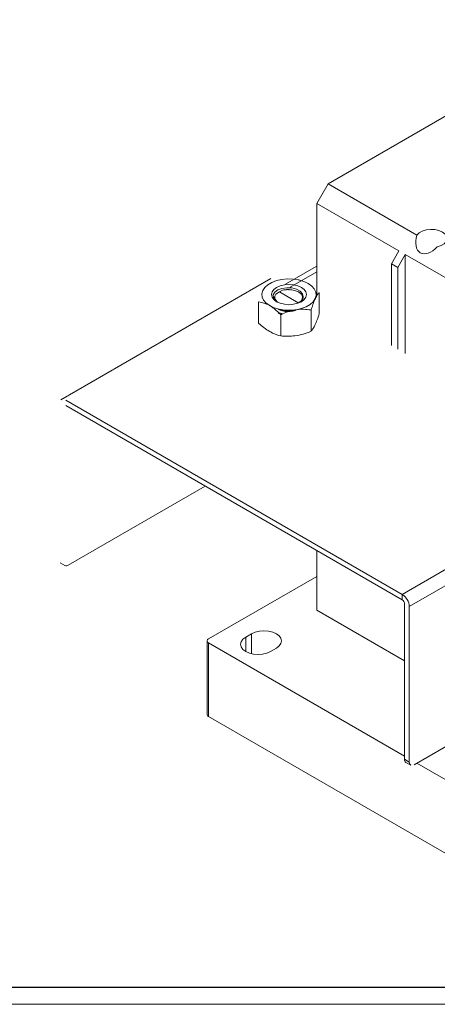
# Model space of a CAD drawing. Header units: millimetres. Extents: x 0 to 841, y 0 to 594.
# Tile 4 of 6: x 485 to 610, y 0 to 295. Entities that reach past the tile are written whole.
import ezdxf

# ---------------------------------------------------------------- set-up
doc = ezdxf.new("R2010")
doc.units = ezdxf.units.MM
doc.layers.add('FORMATO', color=7, linetype='Continuous')

msp = doc.modelspace()

# ---------------------------------------------------------------- linework, layer by layer
at = {"color": 7, "linetype": 'Continuous', "lineweight": 15}
for p, q in [((662.12, 294.91), (576.98, 245.76)), ((573.59, 239.88), (576.98, 245.76)), ((576.98, 245.76), (603.58, 230.41)), ((598.21, 225.66), (573.59, 239.88)), ((573.59, 239.88), (573.59, 212.21)), ((595.95, 221.75), (598.21, 225.66)), ((600.1, 224.58), (597.83, 220.66)), ((632.14, 206.08), (600.1, 224.58)), ((600.1, 194.92), (600.1, 224.58)), ((597.83, 220.66), (595.95, 221.75)), ((595.95, 197.32), (595.95, 221.75)), ((564.2, 215.65), (573.39, 220.95)), ((565.61, 214.83), (573.59, 219.43)), ((573.39, 220.95), (573.59, 220.84)), ((597.83, 196.23), (597.83, 220.66)), ((559.87, 217.43), (496.93, 181.1)), ((568.3, 216.94), (568.01, 217)), ((561.09, 212.32), (561.37, 212.72)), ((561.37, 212.72), (562.47, 213.38)), ((562.47, 213.38), (563.32, 213.85)), ((568.06, 210.15), (562.47, 213.38)), ((563.75, 213.97), (563.32, 213.85)), ((563.79, 213.95), (563.32, 213.85)), ((574.35, 213.21), (574.35, 206.83)), ((556.17, 210.39), (556.17, 204.02)), ((569.05, 210.73), (568.06, 210.15)), ((568.06, 210.15), (568.06, 210.02)), ((568.58, 210.3), (568.79, 210.46)), ((569.02, 210.68), (568.77, 210.36)), ((568.79, 210.46), (569.22, 210.98)), ((562.66, 206.8), (562.49, 206.87)), ((562.83, 206.55), (562.83, 200.18)), ((571.92, 207.96), (571.92, 201.59)), ((498.43, 180.95), (599.2, 122.78)), ((498.43, 179.32), (599.2, 121.15)), ((599.2, 122.78), (662.13, 159.11)), ((540.16, 155.23), (499.14, 131.55)), ((601.32, 119.11), (664.25, 155.44)), ((573.59, 135.93), (573.59, 118.1)), ((496.73, 132.27), (498.14, 131.45)), ((573.59, 128.18), (541.16, 109.46)), ((599.2, 121.15), (599.2, 122.78)), ((573.59, 118.1), (599.9, 102.9)), ((599.9, 119.92), (599.9, 73.38)), ((601.32, 119.11), (601.32, 72.56)), ((602.73, 71.75), (676.98, 114.61)), ((552.3, 109.97), (554.07, 110.99)), ((552.3, 109.97), (552.3, 105.69)), ((554.07, 110.99), (554.07, 105.01)), ((540.73, 108.85), (540.73, 86.8)), ((541.16, 108.24), (599.9, 74.33)), ((541.16, 108.24), (541.16, 86.19)), ((561.49, 106.71), (559.73, 105.69)), ((541.16, 86.19), (641.57, 28.23)), ((599.9, 73.38), (601.32, 72.56)), ((600.32, 72.46), (601.73, 71.65)), ((603.55, 72.22), (641.57, 50.27))]:
    msp.add_line(p, q, dxfattribs=at)
at = {"color": 7, "linetype": 'Continuous', "lineweight": 15, "flags": 128}
for points in [[(609.71, 226.87), (610.84, 227.25), (611.75, 227.8), (612.36, 228.48), (612.63, 229.22), (612.52, 229.98), (612.05, 230.69), (611.26, 231.3), (610.2, 231.76), (608.97, 232.03), (607.66, 232.09), (606.37, 231.94), (605.2, 231.59), (604.24, 231.06), (603.58, 230.41)], [(571.02, 215.9), (572.09, 215.14), (572.86, 214.27), (573.3, 213.32), (573.39, 212.34), (573.12, 211.37), (572.51, 210.45), (571.59, 209.63), (570.38, 208.93), (568.96, 208.4), (567.37, 208.05), (565.69, 207.89), (563.99, 207.94), (562.35, 208.2), (560.83, 208.64), (559.51, 209.26), (558.44, 210.03), (557.67, 210.9), (557.23, 211.85), (557.14, 212.83), (557.41, 213.8), (558.01, 214.72), (558.94, 215.54), (560.14, 216.23), (561.57, 216.77), (563.16, 217.12), (564.84, 217.27), (566.54, 217.22), (568.18, 216.97), (569.69, 216.52), (571.02, 215.9)], [(568.98, 214.73), (569.81, 214.1), (570.33, 213.37), (570.51, 212.58), (570.33, 211.8), (569.81, 211.07), (568.98, 210.44), (567.89, 209.96), (566.62, 209.66), (565.26, 209.55), (563.9, 209.66), (562.64, 209.96), (561.55, 210.44), (560.72, 211.07), (560.19, 211.8), (560.01, 212.58), (560.19, 213.37), (560.72, 214.1), (561.55, 214.73), (562.64, 215.21), (563.9, 215.51), (565.26, 215.61), (566.62, 215.51), (567.89, 215.21), (568.98, 214.73)], [(569.46, 211.63), (569.54, 211.96), (569.28, 212.81), (568.57, 213.58), (567.47, 214.18), (566.09, 214.55), (564.6, 214.63), (563.14, 214.43), (561.88, 213.96), (560.98, 213.28), (560.53, 212.45), (560.6, 211.57), (561.19, 210.75), (561.81, 210.31), (562.03, 210.18), (562.03, 210.18)], [(559.73, 105.69), (558.64, 105.2), (557.37, 104.9), (556.01, 104.8), (554.66, 104.9), (553.39, 105.2), (552.3, 105.69), (551.47, 106.31), (550.94, 107.04), (550.76, 107.83), (550.94, 108.61), (551.47, 109.34), (552.3, 109.97)], [(554.07, 110.99), (555.16, 111.47), (556.42, 111.78), (557.78, 111.88), (559.14, 111.78), (560.41, 111.47), (561.49, 110.99), (562.33, 110.37), (562.85, 109.63), (563.03, 108.85), (562.85, 108.07), (562.33, 107.33), (561.49, 106.71)]]:
    msp.add_lwpolyline(points, dxfattribs=at)
at = {"color": 7, "linetype": 'Continuous', "lineweight": 15}
for centre, radius, start, end in [((498.56, 132.37), 1.01, 245.6925, 305.6182), ((596.71, 118.9), 4.61, 2.6055, 57.3946), ((598.37, 119.85), 1.54, 2.6054, 57.3945), ((541.4, 108.85), 0.655, 110.7835, 249.216), ((541.48, 86.88), 0.754, 185.6952, 245.6246), ((600.86, 73.26), 0.964, 172.9284, 235.7593), ((602.25, 72.43), 0.937, 171.9272, 236.7605)]:
    msp.add_arc(centre, radius, start, end, dxfattribs=at)
for centre, major_axis, ratio, start_param, end_param in [((607.93, 230.87), (3.32, 5.76), 0.577335, 1.969621, 4.313646), ((565.25, 211.76), (4.23, 0.03), 0.582304, 2.727177, 3.764964), ((565.28, 211.78), (4.23, -0.03), 0.572227, 5.877496, 6.293574)]:
    msp.add_ellipse(centre, major_axis=major_axis, ratio=ratio, start_param=start_param, end_param=end_param, dxfattribs=at)
for points, knots in [([(563.75, 213.97), (564.11, 214.03), (564.67, 214.11), (565.27, 214.04), (565.48, 214.02)], [0, 0, 0, 0, 0.633941, 1, 1, 1, 1]), ([(563.79, 213.95), (564.28, 214.03), (564.8, 214.11), (565.32, 214.02), (565.34, 214.02)], [0, 0, 0, 0, 0.946999, 1, 1, 1, 1]), ([(569, 212.68), (568.79, 212.86), (568.34, 213.27), (567.24, 213.78), (565.77, 214.08), (564.56, 214.06), (563.92, 213.96), (563.79, 213.95)], [0, 0, 0, 0, 0.184273, 0.418429, 0.676862, 0.934578, 1, 1, 1, 1]), ([(568.78, 212.95), (568.8, 212.94), (569.13, 212.76), (569.3, 212.51), (569.46, 212.27)], [0, 0, 0, 0, 0.077841, 1, 1, 1, 1]), ([(569.51, 211.77), (569.48, 211.87), (569.4, 212.19), (569.16, 212.48), (569, 212.68)], [0, 0, 0, 0, 0.329236, 1, 1, 1, 1]), ([(569, 212.68), (569, 212.66), (569.22, 212.34), (569.45, 211.78), (569.22, 211.25), (569.14, 211.05)], [0, 0, 0, 0, 0.026036, 0.624364, 1, 1, 1, 1]), ([(571.92, 207.96), (572.1, 208.54), (572.46, 209.71), (573.03, 211.18), (573.61, 212.31), (574.05, 212.9), (574.29, 213.15), (574.35, 213.21)], [0, 0, 0, 0, 0.226917, 0.459249, 0.686874, 0.922616, 1, 1, 1, 1]), ([(556.17, 210.39), (556.45, 210.35), (557.21, 210.22), (558.52, 209.8), (560.04, 208.97), (561.49, 207.86), (562.38, 206.99), (562.83, 206.55)], [0, 0, 0, 0, 0.130567, 0.355236, 0.58726, 0.791346, 1, 1, 1, 1]), ([(560.8, 211.88), (560.75, 211.76), (560.68, 211.6), (560.71, 211.44), (560.72, 211.4)], [0, 0, 0, 0, 0.742898, 1, 1, 1, 1]), ([(561.2, 211.23), (561.24, 211.05), (561.3, 210.69), (561.72, 210.43), (561.93, 210.29)], [0, 0, 0, 0, 0.503386, 1, 1, 1, 1]), ([(569.38, 211.16), (569.43, 211.27), (569.52, 211.47), (569.51, 211.68), (569.51, 211.77)], [0, 0, 0, 0, 0.556688, 1, 1, 1, 1]), ([(566, 207.76), (565.63, 207.72), (564.88, 207.66), (563.76, 207.75), (562.74, 207.96), (562.2, 208.2), (561.96, 208.31)], [0, 0, 0, 0, 0.252404, 0.514484, 0.776561, 1, 1, 1, 1]), ([(567.33, 207.93), (567.17, 207.87), (566.53, 207.64), (565.25, 207.44), (563.69, 207.55), (562.56, 207.86), (562.19, 208.18), (562.1, 208.25)], [0, 0, 0, 0, 0.098303, 0.369816, 0.641329, 0.912841, 1, 1, 1, 1]), ([(562.97, 206.61), (562.76, 206.67), (562.39, 206.76), (562.19, 206.95), (562.1, 207.03)], [0, 0, 0, 0, 0.581444, 1, 1, 1, 1]), ([(563.44, 206.81), (563.2, 206.85), (562.71, 206.94), (562.32, 207.12), (562.13, 207.21)], [0, 0, 0, 0, 0.510732, 1, 1, 1, 1]), ([(562.83, 206.55), (563.5, 206.85), (564.85, 207.45), (566.98, 208.02), (569.14, 208.24), (570.78, 208.13), (571.69, 207.99), (571.92, 207.96)], [0, 0, 0, 0, 0.2269178, 0.4592488, 0.6868744, 0.9226161, 1, 1, 1, 1]), ([(574.35, 206.83), (574.14, 206.21), (573.71, 204.94), (573.08, 203.45), (572.48, 202.33), (572.1, 201.84), (571.92, 201.59)], [0, 0, 0, 0, 0.264605, 0.534947, 0.765343, 1, 1, 1, 1]), ([(562.83, 200.18), (562, 200.42), (560.63, 200.83), (558.62, 202.01), (557.23, 203.07), (556.42, 203.8), (556.17, 204.02)], [0, 0, 0, 0, 0.376259, 0.6271, 0.884718, 1, 1, 1, 1]), ([(571.92, 201.59), (571.13, 201.29), (569.53, 200.7), (567.17, 200.21), (564.91, 200.04), (563.53, 200.13), (562.83, 200.18)], [0, 0, 0, 0, 0.264604, 0.534947, 0.765343, 1, 1, 1, 1])]:
    msp.add_open_spline(points, degree=3, knots=knots, dxfattribs=at)
at = {"layer": 'FORMATO'}
msp.add_line((835.95, 5), (24.95, 5), dxfattribs=at)
at = {"layer": 'FORMATO', "lineweight": 0}
msp.add_line((0, 0), (841, 0), dxfattribs=at)

doc.saveas('drawing.dxf')
